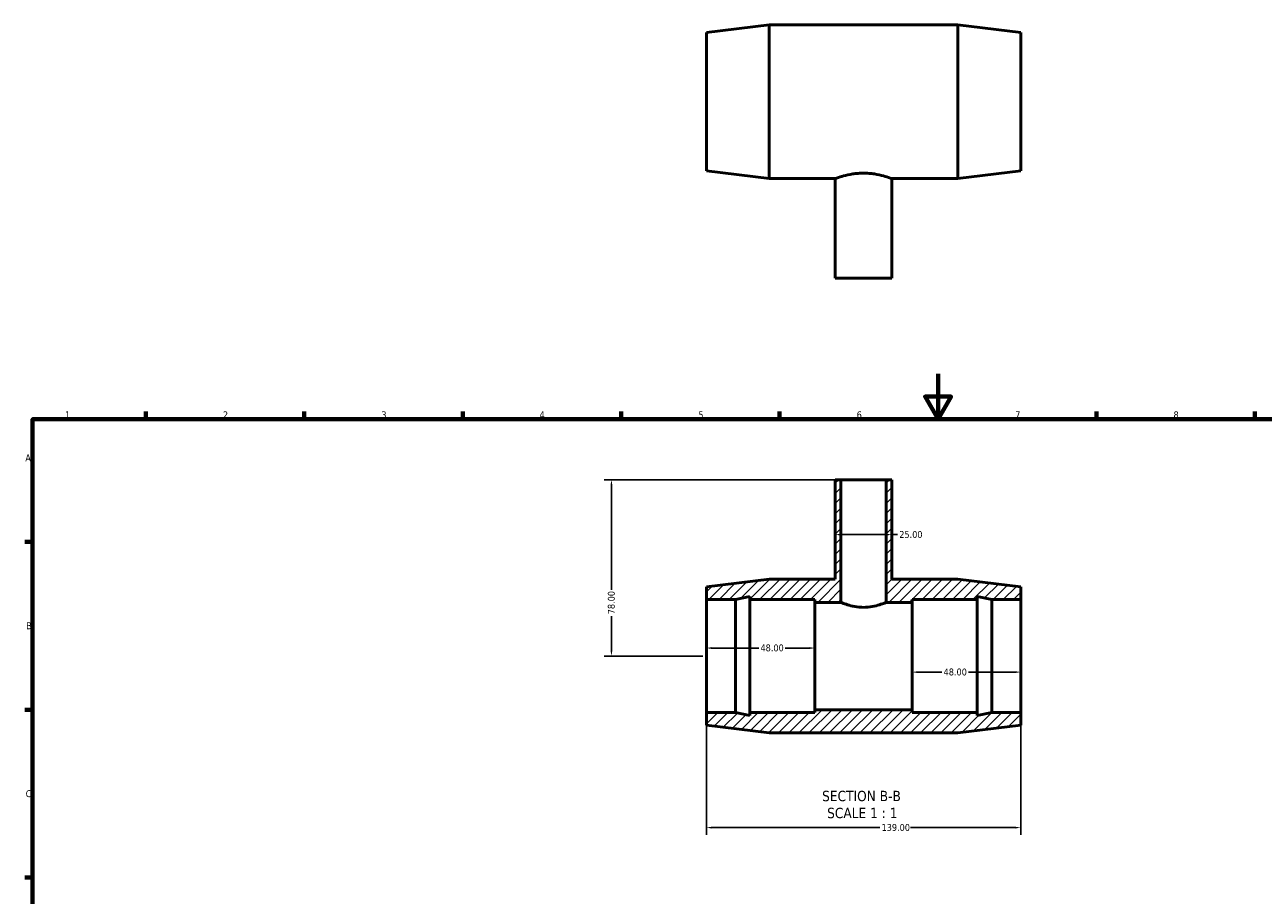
# Model space of a CAD drawing. Header units: millimetres. Extents: x 0 to 894, y -21 to 748.
# Tile 2 of 3: x 17 to 564, y 363 to 748. Entities that reach past the tile are written whole.
import ezdxf

# ---------------------------------------------------------------- set-up
doc = ezdxf.new("R2010")
doc.units = ezdxf.units.MM
for name, color, linetype, lineweight in [('Border (ANSI)', 7, 'Continuous', 70), ('Dimension (ANSI)', 7, 'Continuous', 25), ('Hatch (ANSI)', 7, 'Continuous', 18), ('Symbol (ANSI)', 7, 'Continuous', 25), ('Visible (ANSI)', 7, 'Continuous', 50)]:
    doc.layers.add(name, color=color, linetype=linetype, lineweight=lineweight)
doc.styles.add('Label Text (ANSI)', font='tahoma.ttf')
doc.styles.add('Note Text (ANSI)', font='tahoma.ttf')
doc.dimstyles.new('Default - mm (ANSI)', dxfattribs={"dimtxt": 3.048, "dimasz": 2.5, "dimexe": 3.175, "dimexo": 1.6002, "dimgap": 0.8, "dimtad": 0, "dimtoh": 1, "dimrnd": 1e-08, "dimzin": 4, "dimdsep": 46, "dimtxsty": 'Note Text (ANSI)', "dimcen": 0.09, "dimdle": 10, "dimclrd": 256, "dimclre": 256, "dimclrt": 230, "dimadec": 1, "dimazin": 1, "dimtfac": 1, "dimtofl": 0, "dimtmove": 0, "dimatfit": 3, "dimfxl": 1, "dimtolj": 1, "dimtzin": 4, "dimlwd": -1, "dimlwe": -1, "dimarcsym": 0})

# ---------------------------------------------------------------- blocks, each defined once
blk = doc.blocks.new('Borders Default Border')
at = {"layer": 'Border (ANSI)'}
for p, q in [((70.08, 574), (70.08, 577.45)), ((140.17, 574), (140.17, 577.45)), ((210.25, 574), (210.25, 577.45)), ((280.33, 574), (280.33, 577.45)), ((350.42, 574), (350.42, 577.45)), ((490.58, 574), (490.58, 577.45)), ((560.67, 574), (560.67, 577.45)), ((20, 519.75), (16.55, 519.75)), ((20, 445.5), (16.55, 445.5)), ((20, 371.25), (16.55, 371.25))]:
    blk.add_line(p, q, dxfattribs=at)
at = {"layer": 'Border (ANSI)', "flags": 128}
for points in [[(420.5, 594), (420.5, 574), (414.73, 584), (426.27, 584), (420.5, 574)], [(20, 20), (20, 574), (821, 574), (821, 20), (20, 20)]]:
    blk.add_lwpolyline(points, dxfattribs=at)
at = {"layer": 'Border (ANSI)', "color": 230, "true_color": 0xff0080, "char_height": 3.05, "attachment_point": 7, "style": 'Note Text (ANSI)'}
for s, insert in [('1', (34.35, 574.4)), ('2', (104.2, 574.4)), ('3', (174.26, 574.34)), ('4', (244.23, 574.4)), ('5', (314.48, 574.34)), ('6', (384.49, 574.34)), ('7', (454.6, 574.4)), ('8', (524.63, 574.33)), ('A', (16.78, 555.35)), ('B', (17.15, 481.1)), ('C', (16.95, 406.8))]:
    blk.add_mtext(s, dxfattribs=dict(at, insert=insert))
blk = doc.blocks.new('*D7')
at = {"layer": 'Defpoints', "color": 0, "transparency": 16777216}
for p in [(375.03, 522.94), (400.03, 522.94), (400.03, 522.94)]:
    blk.add_point(p, dxfattribs=at)
at = {"layer": 'Dimension (ANSI)', "transparency": 16777216}
for p, q in [((377.53, 522.94), (397.53, 522.94)), ((400.03, 522.94), (402.53, 522.94))]:
    blk.add_line(p, q, dxfattribs=at)
for points in [[(377.53, 523.35), (377.53, 522.52), (375.03, 522.94)], [(397.53, 523.35), (397.53, 522.52), (400.03, 522.94)]]:
    blk.add_solid(points, dxfattribs=at)
at = {"layer": 'Dimension (ANSI)', "color": 230, "true_color": 0xff0080, "transparency": 16777216, "insert": (403.33, 524.53), "char_height": 3.048, "attachment_point": 1, "style": 'Note Text (ANSI)'}
blk.add_mtext('\\A1;25.00', dxfattribs=at)
blk = doc.blocks.new('*D8')
at = {"layer": 'Defpoints', "color": 0, "transparency": 16777216}
for p in [(409.03, 469.25), (457.03, 469.25), (409.03, 462.14)]:
    blk.add_point(p, dxfattribs=at)
at = {"layer": 'Dimension (ANSI)', "transparency": 16777216}
for p, q in [((411.53, 462.14), (422.15, 462.14)), ((454.53, 462.14), (433.92, 462.14))]:
    blk.add_line(p, q, dxfattribs=at)
for points in [[(411.53, 462.56), (411.53, 461.72), (409.03, 462.14)], [(454.53, 462.56), (454.53, 461.72), (457.03, 462.14)]]:
    blk.add_solid(points, dxfattribs=at)
at = {"layer": 'Dimension (ANSI)', "color": 230, "true_color": 0xff0080, "transparency": 16777216, "insert": (422.95, 463.73), "char_height": 3.048, "attachment_point": 1, "style": 'Note Text (ANSI)'}
blk.add_mtext('\\A1;48.00', dxfattribs=at)
blk = doc.blocks.new('*D9')
at = {"layer": 'Defpoints', "color": 0, "transparency": 16777216}
for p in [(318.03, 444.25), (457.03, 444.25), (457.03, 393.38)]:
    blk.add_point(p, dxfattribs=at)
at = {"layer": 'Dimension (ANSI)', "transparency": 16777216}
for p, q in [((318.03, 442.65), (318.03, 390.21)), ((457.03, 442.65), (457.03, 390.21)), ((320.53, 393.38), (394.69, 393.38)), ((454.53, 393.38), (408.37, 393.38))]:
    blk.add_line(p, q, dxfattribs=at)
for points in [[(320.53, 393.8), (320.53, 392.96), (318.03, 393.38)], [(454.53, 393.8), (454.53, 392.96), (457.03, 393.38)]]:
    blk.add_solid(points, dxfattribs=at)
at = {"layer": 'Dimension (ANSI)', "color": 230, "true_color": 0xff0080, "transparency": 16777216, "insert": (395.49, 394.97), "char_height": 3.048, "attachment_point": 1, "style": 'Note Text (ANSI)'}
blk.add_mtext('\\A1;139.00', dxfattribs=at)
blk = doc.blocks.new('*D10')
at = {"layer": 'Defpoints', "color": 0, "transparency": 16777216}
for p in [(377.53, 547.25), (276.03, 469.25), (318.03, 469.25)]:
    blk.add_point(p, dxfattribs=at)
at = {"layer": 'Dimension (ANSI)', "transparency": 16777216}
for p, q in [((375.93, 547.25), (272.86, 547.25)), ((276.03, 544.75), (276.03, 498.57)), ((276.03, 471.75), (276.03, 486.92)), ((316.43, 469.25), (272.86, 469.25))]:
    blk.add_line(p, q, dxfattribs=at)
for points in [[(275.61, 544.75), (276.45, 544.75), (276.03, 547.25)], [(275.61, 471.75), (276.45, 471.75), (276.03, 469.25)]]:
    blk.add_solid(points, dxfattribs=at)
at = {"layer": 'Dimension (ANSI)', "color": 230, "true_color": 0xff0080, "transparency": 16777216, "insert": (274.44, 487.72), "char_height": 3.048, "attachment_point": 1, "rotation": 90, "style": 'Note Text (ANSI)'}
blk.add_mtext('\\A1;78.00', dxfattribs=at)
blk = doc.blocks.new('*D11')
at = {"layer": 'Defpoints', "color": 0, "transparency": 16777216}
for p in [(366.03, 472.78), (318.03, 469.25), (366.03, 469.25)]:
    blk.add_point(p, dxfattribs=at)
at = {"layer": 'Dimension (ANSI)', "transparency": 16777216}
for p, q in [((320.53, 472.78), (341.15, 472.78)), ((363.53, 472.78), (352.92, 472.78))]:
    blk.add_line(p, q, dxfattribs=at)
for points in [[(320.53, 473.2), (320.53, 472.37), (318.03, 472.78)], [(363.53, 473.2), (363.53, 472.37), (366.03, 472.78)]]:
    blk.add_solid(points, dxfattribs=at)
at = {"layer": 'Dimension (ANSI)', "color": 230, "true_color": 0xff0080, "transparency": 16777216, "insert": (341.95, 474.38), "char_height": 3.048, "attachment_point": 1, "style": 'Note Text (ANSI)'}
blk.add_mtext('\\A1;48.00', dxfattribs=at)

msp = doc.modelspace()

# ---------------------------------------------------------------- hatches: boundary and pattern name
at = {"layer": 'Hatch (ANSI)'}
h = msp.add_hatch(dxfattribs=at)
h.set_pattern_fill('ANSI31', color=256, scale=25.4, style=0)
h.set_pattern_definition([(45, (0, 0), (-2.245064, 2.245064), [])])
h.paths.add_polyline_path([(375.031, 547.249), (375.031, 503.249), (345.831, 503.249), (318.031, 499.849), (318.031, 494.249), (330.831, 494.249), (337.231, 495.609), (337.231, 494.249), (366.031, 494.249), (366.031, 492.999), (377.531, 492.999), (377.531, 547.249)])
h.paths.add_polyline_path([(400.031, 503.249), (400.031, 547.249), (397.531, 547.249), (397.531, 492.999), (409.031, 492.999), (409.031, 494.249), (437.831, 494.249), (437.831, 495.609), (444.231, 494.249), (457.031, 494.249), (457.031, 499.849), (429.231, 503.249)])
h.paths.add_polyline_path([(345.831, 435.249), (429.231, 435.249), (457.031, 438.649), (457.031, 444.249), (444.231, 444.249), (437.831, 442.889), (437.831, 444.249), (409.031, 444.249), (409.031, 445.499), (366.031, 445.499), (366.031, 444.249), (337.231, 444.249), (337.231, 442.889), (330.831, 444.249), (318.031, 444.249), (318.031, 438.649)])

# ---------------------------------------------------------------- linework, layer by layer
at = {"layer": 'Visible (ANSI)'}
for p, q in [((318.031, 745.021), (345.831, 748.421)), ((318.031, 683.821), (318.031, 745.021)), ((345.831, 680.421), (345.831, 748.421)), ((345.831, 748.421), (429.231, 748.421)), ((429.231, 680.421), (429.231, 748.421)), ((457.031, 745.021), (429.231, 748.421)), ((457.031, 683.821), (457.031, 745.021)), ((318.031, 683.821), (345.831, 680.421)), ((345.831, 680.421), (375.031, 680.421)), ((375.031, 636.421), (375.031, 680.421)), ((400.031, 636.421), (400.031, 680.421)), ((400.031, 680.421), (429.231, 680.421)), ((457.031, 683.821), (429.231, 680.421)), ((375.031, 636.421), (400.031, 636.421)), ((375.031, 547.249), (375.031, 503.249)), ((377.531, 547.249), (375.031, 547.249)), ((377.531, 492.999), (377.531, 547.249)), ((377.531, 547.249), (397.531, 547.249)), ((400.031, 547.249), (397.531, 547.249)), ((397.531, 547.249), (397.531, 492.999)), ((400.031, 503.249), (400.031, 547.249)), ((345.831, 503.249), (318.031, 499.849)), ((318.031, 499.849), (318.031, 494.249)), ((375.031, 503.249), (345.831, 503.249)), ((429.231, 503.249), (400.031, 503.249)), ((457.031, 499.849), (429.231, 503.249)), ((457.031, 494.249), (457.031, 499.849)), ((318.031, 494.249), (330.831, 494.249)), ((318.031, 444.249), (318.031, 494.249)), ((330.831, 494.249), (337.231, 495.609)), ((330.831, 444.249), (330.831, 494.249)), ((337.231, 495.609), (337.231, 494.249)), ((337.231, 494.249), (366.031, 494.249)), ((337.231, 444.249), (337.231, 494.249)), ((366.031, 494.249), (366.031, 492.999)), ((366.031, 492.999), (377.531, 492.999)), ((366.031, 445.499), (366.031, 492.999)), ((397.531, 492.999), (409.031, 492.999)), ((409.031, 492.999), (409.031, 494.249)), ((409.031, 494.249), (437.831, 494.249)), ((409.031, 445.499), (409.031, 492.999)), ((437.831, 494.249), (437.831, 495.609)), ((437.831, 495.609), (444.231, 494.249)), ((437.831, 444.249), (437.831, 494.249)), ((444.231, 494.249), (457.031, 494.249)), ((444.231, 444.249), (444.231, 494.249)), ((457.031, 444.249), (457.031, 494.249)), ((330.831, 444.249), (318.031, 444.249)), ((318.031, 444.249), (318.031, 438.649)), ((337.231, 442.889), (330.831, 444.249)), ((366.031, 444.249), (337.231, 444.249)), ((337.231, 444.249), (337.231, 442.889)), ((409.031, 445.499), (366.031, 445.499)), ((366.031, 445.499), (366.031, 444.249)), ((409.031, 444.249), (409.031, 445.499)), ((437.831, 444.249), (409.031, 444.249)), ((444.231, 444.249), (437.831, 442.889)), ((437.831, 442.889), (437.831, 444.249)), ((457.031, 444.249), (444.231, 444.249)), ((457.031, 438.649), (457.031, 444.249)), ((318.031, 438.649), (345.831, 435.249)), ((429.231, 435.249), (457.031, 438.649)), ((345.831, 435.249), (429.231, 435.249))]:
    msp.add_line(p, q, dxfattribs=at)
for points, knots in [([(375.031, 680.421), (375.031, 680.421), (375.351, 680.543), (376.631, 680.982), (377.591, 681.294), (379.794, 681.887), (381.19, 682.209), (383.496, 682.555), (384.299, 682.648), (385.921, 682.772), (386.738, 682.803), (387.531, 682.803)], [5.7087737, 5.7087737, 5.7087737, 5.7087737, 6.1843374, 6.1843374, 6.6599012, 6.6599012, 7.1357997, 7.1357997, 7.373749, 7.373749, 7.6116983, 7.6116983, 7.6116983, 7.6116983]), ([(387.531, 682.803), (388.324, 682.803), (389.142, 682.772), (390.763, 682.648), (391.567, 682.555), (393.873, 682.209), (395.268, 681.887), (397.471, 681.294), (398.431, 680.982), (399.711, 680.543), (400.031, 680.421), (400.031, 680.421)], [0, 0, 0, 0, 0.2379493, 0.2379493, 0.4758985, 0.4758985, 0.9517971, 0.9517971, 1.4273608, 1.4273608, 1.9029246, 1.9029246, 1.9029246, 1.9029246]), ([(387.531, 490.791), (386.257, 490.791), (384.911, 490.916), (382.453, 491.348), (381.34, 491.648), (379.582, 492.196), (378.814, 492.483), (377.789, 492.887), (377.531, 492.999), (377.531, 492.999)], [0, 0, 0, 0, 0.3821624, 0.3821624, 0.7643247, 0.7643247, 1.1460036, 1.1460036, 1.5276825, 1.5276825, 1.5276825, 1.5276825]), ([(397.531, 492.999), (397.531, 492.999), (397.274, 492.887), (396.248, 492.483), (395.481, 492.196), (393.723, 491.648), (392.609, 491.348), (390.151, 490.916), (388.805, 490.791), (387.531, 490.791)], [4.5830476, 4.5830476, 4.5830476, 4.5830476, 4.9647266, 4.9647266, 5.3464055, 5.3464055, 5.7285678, 5.7285678, 6.1107302, 6.1107302, 6.1107302, 6.1107302])]:
    msp.add_open_spline(points, degree=3, knots=knots, dxfattribs=at)

# ---------------------------------------------------------------- block references
msp.add_blockref('Borders Default Border', (0, 0))

# ---------------------------------------------------------------- texts
at = {"layer": 'Symbol (ANSI)', "char_height": 4.572, "attachment_point": 7, "style": 'Label Text (ANSI)'}
for s, insert in [('SECTION B-B', (369.203, 404.984)), ('SCALE 1 : 1', (371.426, 397.472))]:
    msp.add_mtext(s, dxfattribs=dict(at, insert=insert))

# ---------------------------------------------------------------- dimensions: what is measured, and where the dimension line sits
at = {"layer": 'Dimension (ANSI)'}
for base, p1, p2, angle, override, picture, middle in [((276.031, 469.249), (377.531, 547.249), (318.031, 469.249), 90, {"dimtoh": 0, "dimdec": 2, "dimtp": 0, "dimtm": 0, "dimtdec": 2, "dimatfit": 1}, '*D10', (276.031, 492.749)), ((400.031, 522.938), (375.031, 522.938), (400.031, 522.938), 180, {"dimtoh": 0, "dimdec": 2, "dimse1": 1, "dimse2": 1, "dimtp": 0, "dimtm": 0, "dimtdec": 2, "dimatfit": 2}, '*D7', (408.346, 522.938)), ((366.031, 472.783), (318.031, 469.249), (366.031, 469.249), 180, {"dimtoh": 0, "dimdec": 2, "dimse1": 1, "dimse2": 1, "dimtp": 0, "dimtm": 0, "dimtdec": 2, "dimatfit": 1}, '*D11', (347.031, 472.783)), ((409.031, 462.139), (457.031, 469.249), (409.031, 469.249), 180, {"dimtoh": 0, "dimdec": 2, "dimse1": 1, "dimse2": 1, "dimtp": 0, "dimtm": 0, "dimtdec": 2, "dimatfit": 1}, '*D8', (428.031, 462.139)), ((457.031, 393.381), (318.031, 444.249), (457.031, 444.249), 180, {"dimtoh": 0, "dimdec": 2, "dimtp": 0, "dimtm": 0, "dimtdec": 2, "dimatfit": 1}, '*D9', (401.531, 393.381))]:
    dim = msp.add_linear_dim(base=base, p1=p1, p2=p2, angle=angle, dimstyle='Default - mm (ANSI)', override=override, dxfattribs=at)
    dim.commit()
    dim.dimension.update_dxf_attribs({"geometry": picture, "text_midpoint": middle, "dimtype": 160})

doc.saveas('drawing.dxf')
